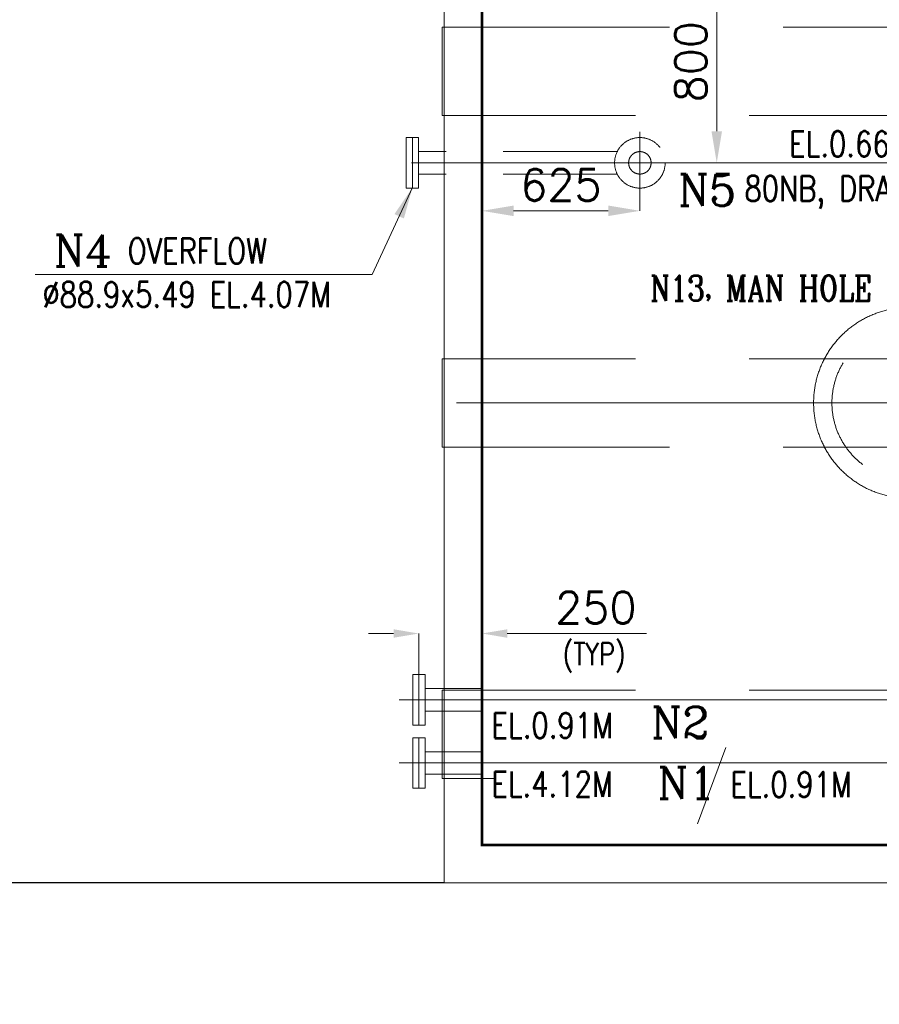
# Model space of a CAD drawing. Header units: inches. Extents: x 0 to 1545919, y 0 to 23143738.
# Tile 43 of 197: x 55961 to 59362, y 198292 to 202189. Entities that reach past the tile are written whole.
import ezdxf

# ---------------------------------------------------------------- set-up
doc = ezdxf.new("R2010")
doc.units = ezdxf.units.IN
doc.header["$LTSCALE"] = 1800
doc.header["$MEASUREMENT"] = 0
for name, pattern in [('CENTER', [2, 1.25, -0.25, 0.25, -0.25]), ('CENTER2', [1.125, 0.75, -0.125, 0.125, -0.125]), ('HIDDEN', [0.375, 0.25, -0.125])]:
    doc.linetypes.add(name, pattern=pattern)
doc.layers.get('0').update_dxf_attribs({"color": 253, "lineweight": 5})
doc.layers.get('Defpoints').update_dxf_attribs({"lineweight": 18})
for name, color, linetype, lineweight in [('CEN', 8, 'CENTER', 18), ('CONCRETE', 145, 'Continuous', 18), ('DIM', 4, 'Continuous', 18), ('EQUIP', 8, 'HIDDEN', 9), ('TEXT', 3, 'Continuous', 18)]:
    doc.layers.add(name, color=color, linetype=linetype, lineweight=lineweight)
doc.styles.add('COMPLEX', font='complex')
doc.styles.add('ROMANS', font='romans.shx')
doc.dimstyles.new('STANDARD1', dxfattribs={"dimtxt": 300, "dimasz": 250, "dimexe": 0, "dimexo": 0, "dimgap": 80, "dimtad": 1, "dimdec": 0, "dimzin": 0, "dimdsep": 46, "dimtxsty": 'ROMANS', "dimcen": 0, "dimclrd": 4, "dimclre": 4, "dimclrt": 7, "dimadec": 0, "dimazin": 0, "dimtfac": 0.09, "dimtdec": 0, "dimtix": 1, "dimtofl": 0, "dimtmove": 0, "dimatfit": 3, "dimfxl": 1, "dimtolj": 1, "dimtzin": 0, "dimarcsym": 0})

# ---------------------------------------------------------------- blocks, each defined once
blk = doc.blocks.new('*D637')
at = {"layer": 'Defpoints', "color": 0, "transparency": 16777216}
for p in [(-1608.8, 1750), (-1320.8, 1750), (-1527, 950)]:
    blk.add_point(p, dxfattribs=at)
at = {"layer": 'DIM', "color": 4, "lineweight": -2, "transparency": 16777216}
for p, q in [((-1608.8, 1750), (-1320.8, 1750)), ((-1320.8, 1075), (-1320.8, 1625)), ((-1527, 950), (-1320.8, 950))]:
    blk.add_line(p, q, dxfattribs=at)
at = {"layer": 'DIM', "color": 4, "transparency": 16777216}
for points in [[(-1341.6, 1625), (-1299.9, 1625), (-1320.8, 1750)], [(-1341.6, 1075), (-1299.9, 1075), (-1320.8, 950)]]:
    blk.add_solid(points, dxfattribs=at)
at = {"layer": 'DIM', "color": 7, "transparency": 16777216, "insert": (-1423.3, 1350), "char_height": 125, "attachment_point": 5, "rotation": 90, "style": 'ROMANS'}
blk.add_mtext('\\A1;800', dxfattribs=at)
blk = doc.blocks.new('*D638')
at = {"layer": 'Defpoints', "color": 0, "transparency": 16777216}
for p in [(-1625, 823.3), (-2250, 799.4), (-2250, 760.1)]:
    blk.add_point(p, dxfattribs=at)
at = {"layer": 'DIM', "color": 4, "lineweight": -2, "transparency": 16777216}
for p, q in [((-1625, 823.3), (-1625, 760.1)), ((-2250, 799.4), (-2250, 760.1)), ((-1750, 760.1), (-2125, 760.1))]:
    blk.add_line(p, q, dxfattribs=at)
at = {"layer": 'DIM', "color": 4, "transparency": 16777216}
for points in [[(-2125, 780.9), (-2125, 739.3), (-2250, 760.1)], [(-1750, 780.9), (-1750, 739.3), (-1625, 760.1)]]:
    blk.add_solid(points, dxfattribs=at)
at = {"layer": 'DIM', "color": 7, "transparency": 16777216, "insert": (-1937.5, 862.6), "char_height": 125, "attachment_point": 5, "style": 'ROMANS'}
blk.add_mtext('\\A1;625', dxfattribs=at)
blk = doc.blocks.new('*D640')
at = {"layer": 'Defpoints', "color": 0, "transparency": 16777216}
for p in [(-897, -1175), (-427.5, -1175), (-458.5, -1425)]:
    blk.add_point(p, dxfattribs=at)
at = {"layer": 'DIM', "color": 4, "lineweight": -2, "transparency": 16777216}
for p, q in [((-427.5, -1075), (-427.5, -975)), ((-897, -1175), (-427.5, -1175)), ((-458.5, -1425), (-427.5, -1425)), ((-427.5, -1525), (-427.5, -2313.7))]:
    blk.add_line(p, q, dxfattribs=at)
at = {"layer": 'DIM', "color": 4, "transparency": 16777216}
for points in [[(-444.2, -1075), (-410.9, -1075), (-427.5, -1175)], [(-444.2, -1525), (-410.9, -1525), (-427.5, -1425)]]:
    blk.add_solid(points, dxfattribs=at)
at = {"layer": 'DIM', "color": 7, "transparency": 16777216, "insert": (-530, -2113), "char_height": 125, "attachment_point": 5, "rotation": 90, "style": 'ROMANS'}
blk.add_mtext('\\A1;250', dxfattribs=at)
blk = doc.blocks.new('*D645')
at = {"layer": 'Defpoints', "color": 0, "ltscale": 200, "transparency": 16777216}
for p in [(-2499.5, -912.7), (-2250, -1049.2), (-2499.5, -1075)]:
    blk.add_point(p, dxfattribs=at)
at = {"layer": 'DIM', "color": 4, "lineweight": -2, "ltscale": 200, "transparency": 16777216}
for p, q in [((-2599.5, -912.7), (-2699.5, -912.7)), ((-2499.5, -1075), (-2499.5, -912.7)), ((-2250, -1049.2), (-2250, -912.7)), ((-2150, -912.7), (-1598.6, -912.7))]:
    blk.add_line(p, q, dxfattribs=at)
at = {"layer": 'DIM', "color": 4, "ltscale": 200, "transparency": 16777216}
for points in [[(-2599.5, -896), (-2599.5, -929.4), (-2499.5, -912.7)], [(-2150, -896), (-2150, -929.4), (-2250, -912.7)]]:
    blk.add_solid(points, dxfattribs=at)
at = {"layer": 'DIM', "color": 7, "ltscale": 200, "transparency": 16777216, "insert": (-1799.3, -810.2), "char_height": 125, "attachment_point": 5, "style": 'ROMANS'}
blk.add_mtext('\\A1;250', dxfattribs=at)
blk = doc.blocks.new('*D1113')
at = {"layer": 'Defpoints', "color": 0, "transparency": 16777216}
for p in [(60437.4, 198772), (60639, 198772), (59362.5, 196422.5)]:
    blk.add_point(p, dxfattribs=at)
at = {"layer": 'DIM', "color": 4, "lineweight": -2, "transparency": 16777216}
for p, q in [((60437.4, 198772), (60639, 198772)), ((60639, 196672.5), (60639, 198522)), ((59362.5, 196422.5), (60639, 196422.5))]:
    blk.add_line(p, q, dxfattribs=at)
at = {"layer": 'DIM', "color": 4, "transparency": 16777216}
for points in [[(60597.3, 198522), (60680.6, 198522), (60639, 198772)], [(60597.3, 196672.5), (60680.6, 196672.5), (60639, 196422.5)]]:
    blk.add_solid(points, dxfattribs=at)
at = {"layer": 'DIM', "color": 7, "transparency": 16777216, "insert": (60459, 197597.3), "char_height": 200, "attachment_point": 5, "rotation": 90, "style": 'ROMANS'}
blk.add_mtext('\\A1;2350', dxfattribs=at)
blk = doc.blocks.new('*D911')
at = {"layer": 'Defpoints', "color": 0, "transparency": 16777216}
for p in [(57640, 202572), (55290, 202270.4), (55290, 201822)]:
    blk.add_point(p, dxfattribs=at)
at = {"layer": 'DIM', "color": 4, "lineweight": -2, "transparency": 16777216}
for p, q in [((57640, 202572), (57640, 202270.4)), ((55290, 201822), (55290, 202270.4)), ((57390, 202270.4), (55540, 202270.4))]:
    blk.add_line(p, q, dxfattribs=at)
at = {"layer": 'DIM', "color": 4, "transparency": 16777216}
for points in [[(55540, 202312.1), (55540, 202228.8), (55290, 202270.4)], [(57390, 202312.1), (57390, 202228.8), (57640, 202270.4)]]:
    blk.add_solid(points, dxfattribs=at)
at = {"layer": 'DIM', "color": 7, "transparency": 16777216, "insert": (56465, 202450.4), "char_height": 200, "attachment_point": 5, "style": 'ROMANS'}
blk.add_mtext('\\A1;2350', dxfattribs=at)
blk = doc.blocks.new('*D1115')
at = {"layer": 'Defpoints', "color": 0, "transparency": 16777216}
for p in [(55290, 199522), (55869, 198772), (57640, 198772)]:
    blk.add_point(p, dxfattribs=at)
at = {"layer": 'DIM', "color": 4, "lineweight": -2, "transparency": 16777216}
for p, q in [((55290, 199522), (55869, 199522)), ((55869, 199272), (55869, 199022)), ((57640, 198772), (55869, 198772))]:
    blk.add_line(p, q, dxfattribs=at)
at = {"layer": 'DIM', "color": 4, "transparency": 16777216}
for points in [[(55827.3, 199272), (55910.6, 199272), (55869, 199522)], [(55827.3, 199022), (55910.6, 199022), (55869, 198772)]]:
    blk.add_solid(points, dxfattribs=at)
at = {"layer": 'DIM', "color": 7, "transparency": 16777216, "insert": (55689, 199147), "char_height": 200, "attachment_point": 5, "rotation": 90, "style": 'ROMANS'}
blk.add_mtext('\\A1;750', dxfattribs=at)
blk = doc.blocks.new('CLEAN OIL TANK')
at = {"color": 2, "linetype": 'HIDDEN', "ltscale": 2}
blk.add_lwpolyline([(2408, 1137), (-2408, 1137), (-2408, 1487), (2408, 1487)], close=True, dxfattribs=at)
at = {"layer": 'CEN', "color": 2, "linetype": 'CENTER2', "ltscale": 200}
blk.add_line((-1625, 823.3), (-1625, 1072.1), dxfattribs=at)
at = {"layer": 'CEN', "linetype": 'CENTER2'}
blk.add_line((-1527, 950), (-2529.2, 950), dxfattribs=at)
at = {"layer": 'CEN', "linetype": 'Continuous'}
blk.add_line((-1507.7, 950), (-332.8, 950), dxfattribs=at)
at = {"layer": 'CEN'}
blk.add_line((-2350, 0), (2350, 0), dxfattribs=at)
at = {"layer": 'CEN', "ltscale": 0.5}
for p, q in [((-2249.5, -1175), (-2577.2, -1175)), ((-2249.5, -1425), (-2577.2, -1425))]:
    blk.add_line(p, q, dxfattribs=at)
at = {"layer": 'CEN', "color": 2, "linetype": 'Continuous', "ltscale": 200}
for p, q in [((-2249.5, -1175), (-897, -1175)), ((-2249.5, -1425), (-458.5, -1425))]:
    blk.add_line(p, q, dxfattribs=at)
at = {"layer": 'CEN', "color": 2, "linetype": 'HIDDEN', "ltscale": 2}
blk.add_lwpolyline([(2408, 175), (-2408, 175), (-2408, -175), (2408, -175)], close=True, dxfattribs=at)
blk.add_lwpolyline([(-207.4, -1487), (2408, -1487), (2408, -1137), (-2408, -1137), (-2408, -1487), (-2194.8, -1487)], dxfattribs=at)
at = {"layer": 'CONCRETE'}
blk.add_lwpolyline([(-2400, 1900), (2400, 1900), (2400, -1900), (-2400, -1900)], close=True, dxfattribs=at)
at = {"layer": 'EQUIP'}
for p, q in [((-2500.6, 1050), (-2549.4, 1050)), ((-1716.6, 994.4), (-2500.6, 994.4)), ((-1716.6, 994.4), (-1963.4, 994.4)), ((-2398.4, 905.5), (-2499.8, 905.5)), ((-1716.6, 905.5), (-2425, 905.5)), ((-2549.4, 850), (-2500.6, 850)), ((-2523.9, -1275), (-2523.9, -1075)), ((-2475.1, -1075), (-2523.9, -1075)), ((-2499.5, -1275), (-2499.5, -1075)), ((-2475.1, -1275), (-2475.1, -1075)), ((-2249.5, -1130.5), (-2475.1, -1130.5)), ((-2249.5, -1219.5), (-2475.1, -1219.5)), ((-2523.9, -1275), (-2475.1, -1275)), ((-2523.9, -1525), (-2523.9, -1325)), ((-2475.1, -1325), (-2523.9, -1325)), ((-2499.5, -1525), (-2499.5, -1325)), ((-2475.1, -1525), (-2475.1, -1325)), ((-2249.5, -1380.5), (-2475.1, -1380.5)), ((-2249.5, -1469.5), (-2475.1, -1469.5)), ((-2523.9, -1525), (-2475.1, -1525))]:
    blk.add_line(p, q, dxfattribs=at)
at = {"layer": 'EQUIP', "ltscale": 1.25}
for p, q in [((-2549.4, 850), (-2549.4, 1050)), ((-2525, 850), (-2525, 1050)), ((-2500.6, 850), (-2500.6, 1050))]:
    blk.add_line(p, q, dxfattribs=at)
at = {"layer": 'EQUIP', "linetype": 'Continuous', "ltscale": 2, "const_width": 10}
blk.add_lwpolyline([(-2250, 1750), (2250, 1750), (2250, -1750), (-2250, -1750)], close=True, dxfattribs=at)
at = {"layer": 'EQUIP', "ltscale": 0.5}
blk.add_circle((-1625, 950), 100, dxfattribs=at)
at = {"layer": 'EQUIP'}
for radius in [100, 44.5, 44.5]:
    blk.add_circle((-1625, 950), radius, dxfattribs=at)
at = {"layer": 'EQUIP', "ltscale": 100}
blk.add_circle((-560, 0), 377.5, dxfattribs=at)
at = {"layer": 'EQUIP', "linetype": 'HIDDEN'}
blk.add_circle((-560, 0), 305, dxfattribs=at)
at = {"layer": 'TEXT'}
blk.add_line((-1396.8, -1666.2), (-1285.1, -1364), dxfattribs=at)
at = {"layer": 'TEXT', "width": 0.8}
for s, height, style, p in [('EL.0.66M', 100, 'ROMANS', (-1034.3, 974.8)), ('80NB, DRAIN', 100, 'ROMANS', (-1211.1, 798.5)), ('OVERFLOW', 100, 'ROMANS', (-3652.4, 551.3)), ('%%C88.9x5.49 EL.4.07M', 100, 'ROMANS', (-3989.3, 379.1)), ('N13, MAN HOLE', 100, 'COMPLEX', (-1584.5, 404.4)), ('(TYP)', 87.5, 'ROMANS', (-1930.4, -1037.4)), ('EL.0.91M', 100, 'ROMANS', (-2212.1, -1326.3)), ('EL.4.12M', 100, 'ROMANS', (-2212.3, -1558.5)), ('EL.0.91M', 100, 'ROMANS', (-1266.5, -1560.5))]:
    blk.add_text(s, height=height, dxfattribs=dict(at, style=style)).set_placement(p)
at = {"layer": 'TEXT', "style": 'COMPLEX'}
for s, p in [('N5', (-1473.9, 779.7)), ('N4', (-3943.9, 540.4)), ('N2', (-1580.6, -1327.4)), ('N1', (-1555.3, -1566.4))]:
    blk.add_text(s, height=125, dxfattribs=at).set_placement(p)
at = {"layer": 'DIM'}
for base, p1, p2, angle, picture, middle in [((-1320.8, 1750), (-1527, 950), (-1608.8, 1750), 270, '*D637', (-1423.3, 1350)), ((-2250, 760.1), (-1625, 823.3), (-2250, 799.4), 180, '*D638', (-1937.5, 862.6))]:
    dim = blk.add_linear_dim(base=base, p1=p1, p2=p2, angle=angle, dimstyle='STANDARD1', override={"dimtxt": 125, "dimasz": 125, "dimgap": 40}, dxfattribs=at)
    dim.commit()
    dim.dimension.update_dxf_attribs({"geometry": picture, "text_midpoint": middle})
at = {"layer": 'DIM', "ltscale": 200}
dim = blk.add_linear_dim(base=(-2499.5, -912.71051), p1=(-2250, -1049.1914848), p2=(-2499.5, -1075), angle=180, dimstyle='STANDARD1', override={"dimtxt": 125, "dimasz": 100, "dimgap": 40}, dxfattribs=at)
dim.commit()
dim.dimension.update_dxf_attribs({"geometry": '*D645', "text_midpoint": (-1799.2857143, -912.71051), "dimtype": 128})
at = {"layer": 'DIM'}
dim = blk.add_linear_dim(base=(-427.5, -1175), p1=(-458.5, -1425), p2=(-897, -1175), angle=270, dimstyle='STANDARD1', override={"dimtxt": 125, "dimasz": 100, "dimgap": 40}, dxfattribs=at)
dim.commit()
dim.dimension.update_dxf_attribs({"geometry": '*D640', "text_midpoint": (-427.5, -2113), "dimtype": 128})
blk.add_leader([(-2525, 852), (-2683.8, 508.7), (-4018.4, 508.7)], dimstyle='STANDARD1', override={"dimtxt": 125, "dimasz": 125, "dimgap": 40})

msp = doc.modelspace()

# ---------------------------------------------------------------- block references
msp.add_blockref('CLEAN OIL TANK', (60040.003, 200672.047))

# ---------------------------------------------------------------- dimensions: what is measured, and where the dimension line sits
at = {"layer": 'DIM'}
dim = msp.add_linear_dim(base=(55290.003, 202270.421), p1=(57640.003, 202572.047), p2=(55290.003, 201822.047), dimstyle='STANDARD1', override={"dimtxt": 200, "dimtmove": 0}, dxfattribs=at)
dim.commit()
dim.dimension.update_dxf_attribs({"geometry": '*D911', "text_midpoint": (56465.003, 202450.421)})
for base, p1, p2, picture, middle in [((55868.979, 198772.047), (55290.003, 199522.047), (57640.003, 198772.047), '*D1115', (55688.979, 199147.047)), ((60638.977694, 198772.047037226), (59362.471931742, 196422.547037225), (60437.357487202, 198772.047037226), '*D1113', (60458.977694, 197597.297037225))]:
    dim = msp.add_linear_dim(base=base, p1=p1, p2=p2, angle=90, dimstyle='STANDARD1', override={"dimtxt": 200, "dimtmove": 0}, dxfattribs=at)
    dim.commit()
    dim.dimension.update_dxf_attribs({"geometry": picture, "text_midpoint": middle})

doc.saveas('drawing.dxf')
